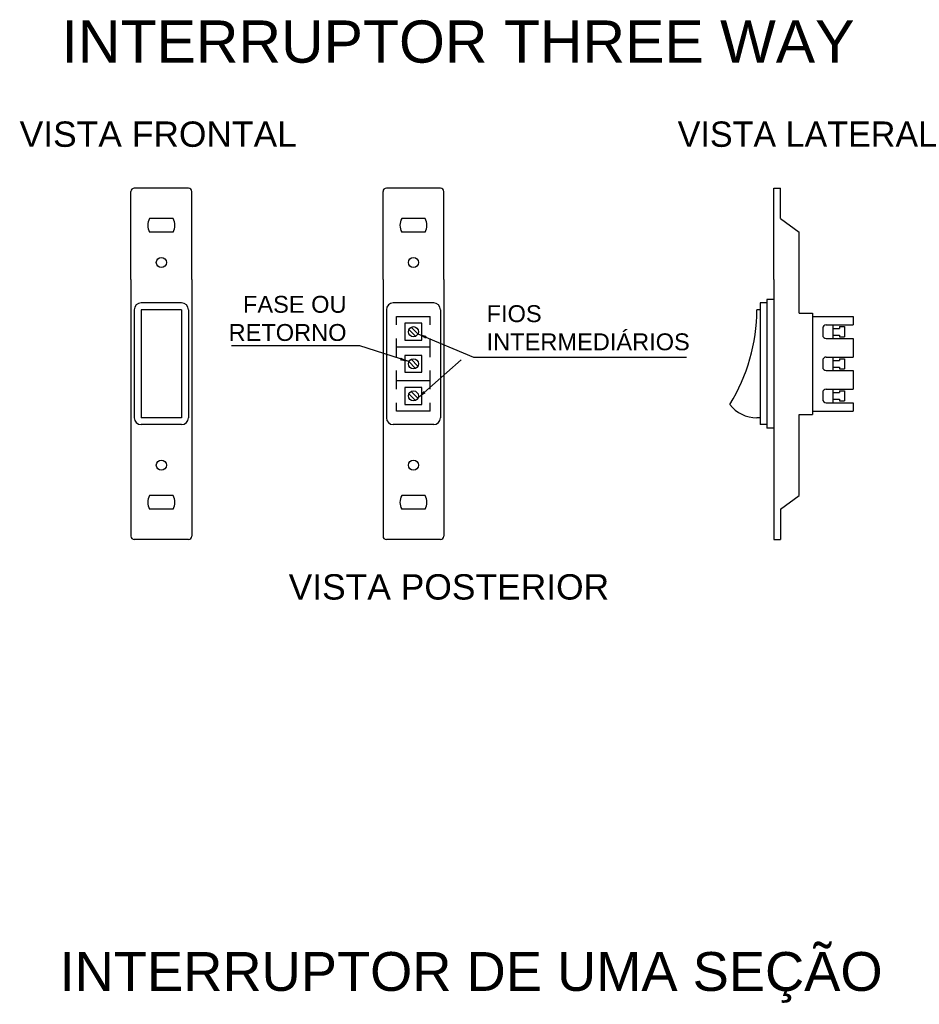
# Model space of a CAD drawing. Extents: x -98 to 248, y -55 to 13.
# Tile 44 of 117: x 114 to 124, y -37 to -26. Entities that reach past the tile are written whole.
import ezdxf

# ---------------------------------------------------------------- set-up
doc = ezdxf.new("R2010")
doc.units = 0
doc.header["$LTSCALE"] = 0.01
doc.layers.add('DETALHES', color=4, linetype='Continuous')
doc.styles.add('Arial_1', font='arial.ttf', dxfattribs={"height": 0.075})
doc.styles.add('ROMANS', font='romans.shx')
doc.dimstyles.new('TEXTO', dxfattribs={"dimtxt": 0.1, "dimasz": 0.1, "dimexe": 0.1, "dimexo": 0.3, "dimgap": 0.05, "dimtad": 1, "dimdec": 4, "dimdsep": 46, "dimlunit": 6, "dimtxsty": 'ROMANS', "dimcen": 2.5, "dimclrd": 1, "dimclre": 1, "dimclrt": 3, "dimadec": 0, "dimazin": 0, "dimtfac": 1, "dimtdec": 4, "dimtmove": 0, "dimatfit": 3, "dimfxl": 1, "dimtolj": 1, "dimtzin": 0, "dimarcsym": 0})

msp = doc.modelspace()

# ---------------------------------------------------------------- linework, layer by layer
at = {"layer": 'DETALHES', "color": 3}
for p, q in [((115.8912, -27.8424), (115.2768, -27.8424)), ((118.7568, -27.8424), (118.1424, -27.8424)), ((122.5458, -28.8792), (122.5458, -27.8424)), ((122.5458, -27.8424), (122.6226, -27.8424)), ((122.6226, -28.188), (122.6226, -27.8424)), ((115.2384, -28.8792), (115.2384, -27.8808)), ((115.9296, -28.8792), (115.9296, -27.8808)), ((118.104, -28.8792), (118.104, -27.8808)), ((118.7952, -28.8792), (118.7952, -27.8808)), ((122.6226, -28.188), (122.8338, -28.3416)), ((122.8338, -29.2632), (122.8338, -28.3416)), ((115.2384, -28.8792), (115.2384, -30.7992)), ((115.9296, -28.8792), (115.9296, -30.7992)), ((118.104, -28.8792), (118.104, -30.7992)), ((118.7952, -28.8792), (118.7952, -30.7992)), ((122.5458, -28.8792), (122.5458, -30.7992)), ((122.3922, -29.148), (122.3922, -30.5304)), ((122.469, -29.148), (122.3922, -29.148)), ((122.469, -29.1096), (122.469, -30.5688)), ((122.5458, -29.1096), (122.469, -29.1096)), ((118.2576, -29.3016), (118.6416, -29.3016)), ((118.2576, -29.3976), (118.2576, -29.3016)), ((118.6416, -29.3976), (118.6416, -29.3016)), ((122.8338, -29.2632), (122.9874, -29.2632)), ((122.9874, -29.2632), (122.9874, -30.4152)), ((122.9874, -29.3016), (123.4482, -29.3016)), ((123.4482, -29.3016), (123.4482, -29.3976)), ((123.141, -29.3976), (123.4482, -29.3976)), ((123.1026, -29.436), (123.1026, -29.5128)), ((118.2576, -29.7624), (118.2576, -29.5512)), ((118.2576, -29.6472), (118.6416, -29.6472)), ((118.6416, -29.7624), (118.6416, -29.5512)), ((123.141, -29.5512), (123.4482, -29.5512)), ((123.4482, -29.5512), (123.4482, -29.7624)), ((123.141, -29.7624), (123.4482, -29.7624)), ((123.1026, -29.8008), (123.1026, -29.8776)), ((118.2576, -30.1272), (118.2576, -29.916)), ((118.6416, -30.1272), (118.6416, -29.916)), ((123.141, -29.916), (123.4482, -29.916)), ((123.4482, -29.916), (123.4482, -30.1272)), ((118.6416, -30.0312), (118.2576, -30.0312)), ((123.1026, -30.1656), (123.1026, -30.2424)), ((123.141, -30.1272), (123.4482, -30.1272)), ((118.2576, -30.3768), (118.2576, -30.2808)), ((118.6416, -30.3768), (118.6416, -30.2808)), ((123.141, -30.2808), (123.4482, -30.2808)), ((123.4482, -30.2808), (123.4482, -30.3768)), ((118.6416, -30.3768), (118.2576, -30.3768)), ((122.8338, -31.3368), (122.8338, -30.4152)), ((122.8338, -30.4152), (122.9874, -30.4152)), ((122.9874, -30.3768), (123.4482, -30.3768)), ((122.469, -30.5304), (122.3922, -30.5304)), ((122.5458, -30.5688), (122.469, -30.5688)), ((115.2384, -30.7992), (115.2384, -31.7976)), ((115.9296, -30.7992), (115.9296, -31.7976)), ((118.104, -30.7992), (118.104, -31.7976)), ((118.7952, -30.7992), (118.7952, -31.7976)), ((122.5458, -30.7992), (122.5458, -31.836)), ((122.6226, -31.4904), (122.8338, -31.3368)), ((122.6226, -31.4904), (122.6226, -31.836)), ((115.8912, -31.836), (115.2768, -31.836)), ((118.7568, -31.836), (118.1424, -31.836)), ((122.5458, -31.836), (122.6226, -31.836))]:
    msp.add_line(p, q, dxfattribs=at)
at = {"layer": 'DETALHES', "color": 2}
for p, q in [((115.717, -28.188), (115.451, -28.188)), ((118.5826, -28.188), (118.3165, -28.188)), ((115.717, -28.3416), (115.451, -28.3416)), ((118.5826, -28.3416), (118.3165, -28.3416)), ((115.717, -31.3368), (115.451, -31.3368)), ((118.5826, -31.3368), (118.3165, -31.3368)), ((115.717, -31.4904), (115.451, -31.4904)), ((118.5826, -31.4904), (118.3165, -31.4904))]:
    msp.add_line(p, q, dxfattribs=at)
at = {"layer": 'DETALHES', "color": 4}
for p, q in [((115.8144, -29.148), (115.3536, -29.148)), ((118.68, -29.148), (118.2192, -29.148)), ((115.2768, -29.2248), (115.2768, -30.4536)), ((115.8912, -29.2248), (115.8912, -30.4536)), ((118.1424, -29.2248), (118.1424, -30.4536)), ((118.7568, -29.2248), (118.7568, -30.4536)), ((122.3922, -29.2248), (122.3538, -29.2248)), ((118.3536, -29.3784), (118.3536, -29.5704)), ((118.5456, -29.3784), (118.3536, -29.3784)), ((118.4247, -29.4225), (118.5015, -29.4993)), ((118.5456, -29.5704), (118.5456, -29.3784)), ((123.2178, -29.3976), (123.2178, -29.5512)), ((123.2946, -29.4168), (123.3522, -29.4168)), ((123.2946, -29.4168), (123.2946, -29.436)), ((123.3522, -29.4168), (123.3522, -29.532)), ((118.3976, -29.4496), (118.4744, -29.5264)), ((123.2178, -29.436), (123.2946, -29.436)), ((123.2178, -29.5128), (123.2946, -29.5128)), ((123.2946, -29.5128), (123.2946, -29.532)), ((123.2946, -29.532), (123.3522, -29.532)), ((118.3536, -29.5704), (118.5456, -29.5704)), ((118.3536, -29.7432), (118.3536, -29.9352)), ((118.5456, -29.7432), (118.3536, -29.7432)), ((118.5456, -29.9352), (118.5456, -29.7432)), ((123.2178, -29.7624), (123.2178, -29.916)), ((118.3976, -29.8144), (118.4744, -29.8912)), ((118.4247, -29.7873), (118.5015, -29.8641)), ((123.2178, -29.8008), (123.2946, -29.8008)), ((123.2946, -29.7816), (123.3522, -29.7816)), ((123.2946, -29.7816), (123.2946, -29.8008)), ((123.3522, -29.7816), (123.3522, -29.8968)), ((118.3536, -29.9352), (118.5456, -29.9352)), ((123.2178, -29.8776), (123.2946, -29.8776)), ((123.2946, -29.8776), (123.2946, -29.8968)), ((123.2946, -29.8968), (123.3522, -29.8968)), ((118.5456, -30.108), (118.3536, -30.108)), ((118.3536, -30.108), (118.3536, -30.3)), ((118.3976, -30.1792), (118.4744, -30.256)), ((118.4247, -30.1521), (118.5015, -30.2289)), ((118.5456, -30.3), (118.5456, -30.108)), ((123.2178, -30.1272), (123.2178, -30.2808)), ((123.2178, -30.1656), (123.2946, -30.1656)), ((123.2946, -30.1464), (123.3522, -30.1464)), ((123.2946, -30.1464), (123.2946, -30.1656)), ((123.3522, -30.1464), (123.3522, -30.2616)), ((118.3536, -30.3), (118.5456, -30.3)), ((123.2178, -30.2424), (123.2946, -30.2424)), ((123.2946, -30.2424), (123.2946, -30.2616)), ((123.2946, -30.2616), (123.3522, -30.2616)), ((115.8144, -30.5304), (115.3536, -30.5304)), ((118.68, -30.5304), (118.2192, -30.5304))]:
    msp.add_line(p, q, dxfattribs=at)
at = {"layer": 'DETALHES', "color": 5}
for p, q in [((115.3536, -29.2248), (115.3536, -30.4536)), ((115.8144, -29.2248), (115.3536, -29.2248)), ((115.8144, -29.2248), (115.8144, -30.4536)), ((115.8144, -30.4536), (115.3536, -30.4536))]:
    msp.add_line(p, q, dxfattribs=at)
at = {"layer": 'DETALHES'}
msp.add_line((122.3922, -30.4536), (122.3538, -30.4536), dxfattribs=at)
at = {"layer": 'DETALHES', "color": 4}
for points in [[(122.0466, -30.3, 0.1400549), (122.3538, -29.2248, 2.0168238)], [(122.0466, -30.3, 0.236068), (122.3538, -30.4536, -2.0388852)]]:
    msp.add_lwpolyline(points, format="xyb", dxfattribs=at)
at = {"layer": 'DETALHES', "color": 2}
for centre in [(115.584, -28.6872), (118.4496, -28.6872), (115.584, -30.9912), (118.4496, -30.9912)]:
    msp.add_circle(centre, 0.0576, dxfattribs=at)
at = {"layer": 'DETALHES', "color": 5}
for centre in [(118.4496, -29.4744), (118.4496, -29.8392), (118.4496, -30.204)]:
    msp.add_circle(centre, 0.0576, dxfattribs=at)
at = {"layer": 'DETALHES', "color": 3}
for centre, start, end in [((115.2768, -27.8808), 90, 180), ((115.8912, -27.8808), 0, 90), ((118.1424, -27.8808), 90, 180), ((118.7568, -27.8808), 0, 90), ((123.141, -29.436), 90, 180), ((123.141, -29.5128), 180, 270), ((123.141, -29.8008), 90, 180), ((123.141, -29.8776), 180, 270), ((123.141, -30.1656), 90, 180), ((123.141, -30.2424), 180, 270), ((115.2768, -31.7976), 180, 270), ((115.8912, -31.7976), 270, 0), ((118.1424, -31.7976), 180, 270), ((118.7568, -31.7976), 270, 0)]:
    msp.add_arc(centre, 0.0384, start, end, dxfattribs=at)
at = {"layer": 'DETALHES', "color": 2}
for centre, start, end in [((115.584, -28.2648), 150, 210), ((115.584, -28.2648), 330, 30), ((118.4496, -28.2648), 150, 210), ((118.4496, -28.2648), 330, 30), ((115.584, -31.4136), 150, 210), ((115.584, -31.4136), 330, 30), ((118.4496, -31.4136), 150, 210), ((118.4496, -31.4136), 330, 30)]:
    msp.add_arc(centre, 0.1536, start, end, dxfattribs=at)
at = {"layer": 'DETALHES', "color": 4}
for centre, start, end in [((115.3536, -29.2248), 90, 180), ((115.8144, -29.2248), 0, 90), ((118.2192, -29.2248), 90, 180), ((118.68, -29.2248), 0, 90), ((115.3536, -30.4536), 180, 270), ((115.8144, -30.4536), 270, 0), ((118.2192, -30.4536), 180, 270), ((118.68, -30.4536), 270, 0)]:
    msp.add_arc(centre, 0.0768, start, end, dxfattribs=at)

# ---------------------------------------------------------------- texts
at = {"style": 'Arial_1'}
for s, p in [('VISTA FRONTAL', (113.9731, -27.3733)), ('VISTA LATERAL', (121.4542, -27.3733))]:
    msp.add_text(s, height=0.288, dxfattribs=at).set_placement(p)
at = {"layer": 'DETALHES', "color": 6, "style": 'Arial_1'}
for s, height, p in [('INTERRUPTOR THREE WAY', 0.48, (114.4494, -26.417)), ('INTERRUPTOR DE UMA SEÇÃO', 0.4416, (114.4275, -36.9655))]:
    msp.add_text(s, height=height, dxfattribs=at).set_placement(p)
at = {"layer": 'DETALHES', "color": 7, "style": 'Arial_1'}
msp.add_text('VISTA POSTERIOR', height=0.288, dxfattribs=at).set_placement((117.0313, -32.5183))
at = {"layer": 'DETALHES', "color": 3, "char_height": 0.192, "style": 'Arial_1'}
for s, insert, attachment_point in [('\\A1;FASE OU \\PRETORNO', (117.6892, -29.3245), 6), ('\\A1;\\PFIOS\\PINTERMEDIÁRIOS', (119.2818, -29.2705), 4)]:
    msp.add_mtext(s, dxfattribs=dict(at, insert=insert, attachment_point=attachment_point))

# ---------------------------------------------------------------- leaders
at = {"layer": 'DETALHES', "color": 1, "annotation_type": 0, "has_hookline": 1}
for points, hookline_direction, text_width in [([(118.5015, -29.4993), (119.1318, -29.7641), (119.2318, -29.7641)], 0, 2.2709), ([(118.3976, -29.8144), (117.8392, -29.6355), (117.7392, -29.6355)], 1, 1.308)]:
    msp.add_leader(points, dimstyle='TEXTO', dxfattribs=dict(at, hookline_direction=hookline_direction, text_width=text_width))
at = {"layer": 'DETALHES', "color": 1}
msp.add_leader([(118.5031, -30.2259), (118.9938, -29.7947)], dimstyle='TEXTO', dxfattribs=at)

doc.saveas('drawing.dxf')
